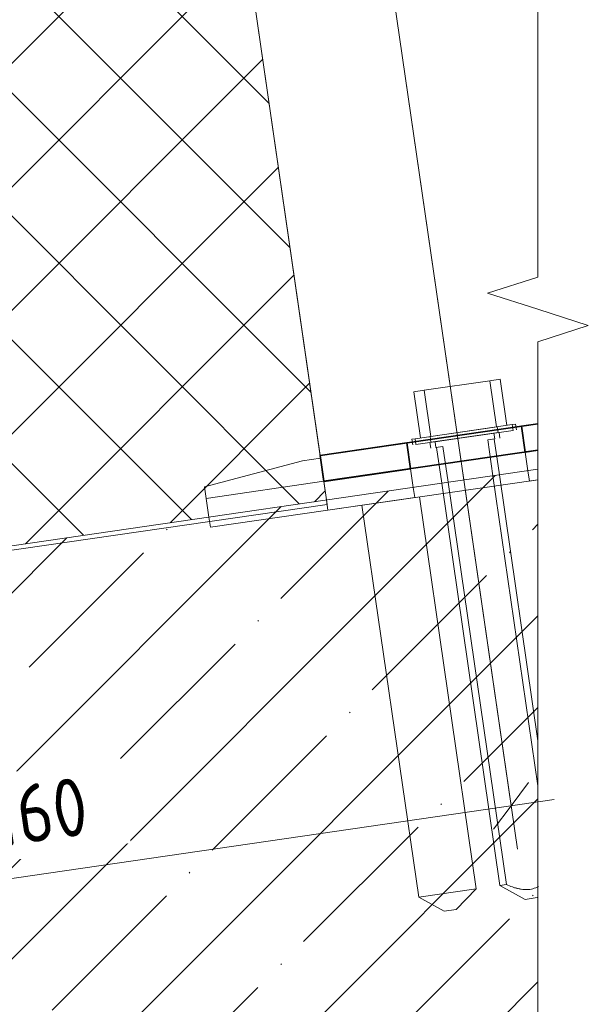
# Model space of a CAD drawing. Header units: millimetres. Extents: x 4450047 to 4451904, y 8380149 to 8380950.
# Tile 17 of 19: x 4451806 to 4451904, y 8380436 to 8380605. Entities that reach past the tile are written whole.
import ezdxf

# ---------------------------------------------------------------- set-up
doc = ezdxf.new("R2010")
doc.units = ezdxf.units.MM
for name, color, linetype, lineweight in [('Обобщенные модели', 7, 'Continuous', 18), ('Размеры', 7, 'Continuous', 9), ('Размеры-5', 7, 'Continuous', 9), ('Типовые аннотации', 7, 'Continuous', 18), ('Тонкие линии', 7, 'Continuous', 18), ('Элементы узлов', 7, 'Continuous', 18)]:
    doc.layers.add(name, color=color, linetype=linetype, lineweight=lineweight)
doc.styles.add('GOST Common', font='GOST_Common.ttf', dxfattribs={"width": 0.9, "height": 10})
doc.dimstyles.new('ADSK_Основной_2_0_1', dxfattribs={"dimscale": 304.8, "dimtxt": 10.05715, "dimasz": 0.023196, "dimexe": 0.024606, "dimexo": 0.049213, "dimgap": 0.008202, "dimtad": 1, "dimdec": 0, "dimzin": 0, "dimdsep": 46, "dimtxsty": 'GOST Common', "dimblk1": 'OBLIQUE', "dimblk2": 'OBLIQUE', "dimsah": 1, "dimcen": 0.09, "dimdle": 0.024606, "dimazin": 0, "dimtfac": 1, "dimtdec": 4, "dimtix": 1, "dimtmove": 0, "dimatfit": 3, "dimfxl": 1, "dimtvp": 1, "dimtfill": 1, "dimtolj": 1, "dimtzin": 0, "dimarcsym": 2})

# ---------------------------------------------------------------- blocks, each defined once
blk = doc.blocks.new('HILTI_s_Анкер_HRD-HF - HRD-HF 10x80-V16-Разрез 3-3')
at = {"layer": 'Обобщенные модели'}
for p, q in [((4451886.71, 8380543.22), (4451888.5, 8380543.48)), ((4451888.5, 8380543.48), (4451889.65, 8380535.56)), ((4451886.71, 8380543.22), (4451875.44, 8380541.59)), ((4451887.85, 8380535.3), (4451886.71, 8380543.22)), ((4451873.64, 8380541.33), (4451875.44, 8380541.59)), ((4451874.79, 8380533.41), (4451873.64, 8380541.33)), ((4451875.44, 8380541.59), (4451876.58, 8380533.67)), ((4451890.57, 8380535.69), (4451873.87, 8380533.28)), ((4451876.58, 8380533.67), (4451887.85, 8380535.3)), ((4451890.57, 8380535.69), (4451891.13, 8380535.78)), ((4451890.71, 8380534.7), (4451890.57, 8380535.69)), ((4451891.27, 8380534.79), (4451891.13, 8380535.78)), ((4451874.01, 8380532.29), (4451890.71, 8380534.7)), ((4451887.42, 8380534.23), (4451877.3, 8380532.76)), ((4451887.57, 8380533.24), (4451887.42, 8380534.23)), ((4451888.44, 8380533.37), (4451888.3, 8380534.36)), ((4451873.31, 8380533.2), (4451873.87, 8380533.28)), ((4451873.31, 8380533.2), (4451873.46, 8380532.21)), ((4451873.87, 8380533.28), (4451874.01, 8380532.29)), ((4451876.42, 8380532.64), (4451876.57, 8380531.65)), ((4451877.3, 8380532.76), (4451877.44, 8380531.77)), ((4451877.44, 8380531.77), (4451878.65, 8380531.95)), ((4451877.56, 8380531.79), (4451878.45, 8380525.63)), ((4451878.65, 8380531.95), (4451879.54, 8380525.79)), ((4451886.36, 8380533.06), (4451887.57, 8380533.24)), ((4451887.25, 8380526.91), (4451886.36, 8380533.06)), ((4451888.35, 8380527.07), (4451887.45, 8380533.22)), ((4451894.96, 8380473.65), (4451887.25, 8380526.91)), ((4451894.96, 8380481.38), (4451888.35, 8380527.07)), ((4451878.45, 8380525.63), (4451888.45, 8380456.56)), ((4451879.54, 8380525.79), (4451889.55, 8380456.72)), ((4451889.55, 8380456.72), (4451888.45, 8380456.56)), ((4451888.45, 8380456.56), (4451892.79, 8380454.17)), ((4451894.86, 8380454.47), (4451892.79, 8380454.17)), ((4451894.86, 8380454.47), (4451894.96, 8380454.57))]:
    blk.add_line(p, q, dxfattribs=at)
blk.add_open_spline([(4451889.55, 8380456.72), (4451889.89, 8380456.55), (4451890.41, 8380456.35), (4451891.01, 8380456.16), (4451891.35, 8380456.08), (4451891.6, 8380456.02), (4451891.85, 8380455.97), (4451892.19, 8380455.91), (4451892.78, 8380455.83), (4451893.61, 8380455.83), (4451894.44, 8380456.09), (4451894.92, 8380456.31), (4451895.08, 8380456.38)], degree=3, knots=[0, 0, 0, 0, 0.125, 0.1875, 0.21875, 0.25, 0.28125, 0.3125, 0.375, 0.5, 0.625, 0.6875, 0.6875, 0.6875, 0.6875], dxfattribs=at)
blk = doc.blocks.new('HILTI_s_Кронштейн_MFT-MF_HS - Кронштейн MFT-MF 190 HS-V17-Разрез 3-3')
at = {"layer": 'Обобщенные модели', "lineweight": 35}
for p, q in [((4451894.94, 8380535.82), (4451892.13, 8380535.42)), ((4451892.13, 8380535.42), (4451892.78, 8380530.96)), ((4451872.45, 8380532.57), (4451857.55, 8380530.41)), ((4451873.09, 8380528.11), (4451872.45, 8380532.57)), ((4451857.55, 8380530.41), (4451858.19, 8380525.95)), ((4451892.78, 8380530.96), (4451894.94, 8380531.28)), ((4451858.19, 8380525.95), (4451873.09, 8380528.11))]:
    blk.add_line(p, q, dxfattribs=at)
blk = doc.blocks.new('HILTI_s_Термомост_MFT-ISO_47x50x5_HS - Термомост MFT-ISO 47x50x5 HS-V18-Разрез 3-3')
at = {"layer": 'Обобщенные модели'}
for p, q in [((4451894.94, 8380531.28), (4451892.78, 8380530.96)), ((4451892.78, 8380530.96), (4451893.24, 8380527.78)), ((4451873.09, 8380528.11), (4451858.19, 8380525.95)), ((4451873.55, 8380524.92), (4451873.09, 8380528.11)), ((4451893.24, 8380527.78), (4451893.5, 8380526.01)), ((4451858.19, 8380525.95), (4451858.66, 8380522.76)), ((4451873.81, 8380523.16), (4451873.55, 8380524.92)), ((4451893.5, 8380526.01), (4451894.96, 8380526.23)), ((4451858.66, 8380522.72), (4451858.91, 8380521.01)), ((4451858.91, 8380521.01), (4451873.81, 8380523.16))]:
    blk.add_line(p, q, dxfattribs=at)
blk = doc.blocks.new('HILTI_s_Анкер_HRD-HF - HRD-HF 10x80-V21-Разрез 3-3')
at = {"layer": 'Обобщенные модели'}
for p, q in [((4451884.39, 8380455.97), (4451874.65, 8380523.28)), ((4451864.75, 8380521.85), (4451874.5, 8380454.54)), ((4451884.39, 8380455.97), (4451874.5, 8380454.54)), ((4451880.91, 8380452.45), (4451884.39, 8380455.97)), ((4451874.5, 8380454.54), (4451878.84, 8380452.15)), ((4451880.91, 8380452.45), (4451878.84, 8380452.15))]:
    blk.add_line(p, q, dxfattribs=at)
blk = doc.blocks.new('HILTI_s_Кронштейн_MFT-MF_LM - Кронштейн MFT-MF 190 LM-V22-Разрез 3-3')
at = {"layer": 'Обобщенные модели'}
for p, q in [((4451854.55, 8380529.47), (4451837.72, 8380525.01)), ((4451857.62, 8380529.92), (4451854.55, 8380529.47)), ((4451837.72, 8380525.01), (4451838, 8380523.03)), ((4451838, 8380523.03), (4451858.19, 8380525.96))]:
    blk.add_line(p, q, dxfattribs=at)
blk = doc.blocks.new('HILTI_s_Термомост_MFT-ISO_50x105x5_LM - Термомост MFT-ISO 50x105x5 LM-V23-Разрез 3-3')
at = {"layer": 'Обобщенные модели'}
for p, q in [((4451838, 8380523.03), (4451858.19, 8380525.96)), ((4451838, 8380523.03), (4451838.47, 8380519.82)), ((4451838.47, 8380519.82), (4451838.72, 8380518.08)), ((4451858.91, 8380521.01), (4451838.72, 8380518.08))]:
    blk.add_line(p, q, dxfattribs=at)
blk = doc.blocks.new('HILTI_s_Анкер_HRD-HF - HRD-HF 10x80-V26-Разрез 3-3')
at = {"layer": 'Обобщенные модели'}
for p, q in [((4451887.98, 8380535.32), (4451876.58, 8380533.67)), ((4451888.13, 8380534.33), (4451887.98, 8380535.32)), ((4451876.58, 8380533.67), (4451876.46, 8380533.65)), ((4451876.46, 8380533.65), (4451876.6, 8380532.66)), ((4451876.6, 8380532.66), (4451888.13, 8380534.33))]:
    blk.add_line(p, q, dxfattribs=at)
blk = doc.blocks.new('HILTI_s_Кронштейн_MFT-MF_HS - Кронштейн MFT-MF 190 HS-V27-Разрез 3-3')
at = {"layer": 'Обобщенные модели'}
blk.add_line((4451857.55, 8380530.41), (4451833.26, 8380698.13), dxfattribs=at)
at = {"layer": 'Обобщенные модели', "lineweight": 35}
for p, q in [((4451894.94, 8380535.83), (4451857.55, 8380530.41)), ((4451857.55, 8380530.41), (4451858.19, 8380525.96)), ((4451858.19, 8380525.96), (4451894.94, 8380531.28))]:
    blk.add_line(p, q, dxfattribs=at)
blk = doc.blocks.new('HILTI_s_Термомост_MFT-ISO_47x50x5_HS - Термомост MFT-ISO 47x50x5 HS-V28-Разрез 3-3')
at = {"layer": 'Обобщенные модели'}
for p, q in [((4451894.94, 8380531.28), (4451858.19, 8380525.96)), ((4451858.19, 8380525.96), (4451858.66, 8380522.76)), ((4451858.91, 8380521.01), (4451894.96, 8380526.23)), ((4451858.66, 8380522.72), (4451858.91, 8380521.01))]:
    blk.add_line(p, q, dxfattribs=at)
blk = doc.blocks.new('HILTI_Линия_Разрыва - Тип 1-21041663-Разрез 3-3')
at = {"layer": 'Элементы узлов'}
for p, q in [((4451894.96, 8380798.42), (4451894.96, 8380561.04)), ((4451894.96, 8380549.91), (4451894.96, 8380312.66))]:
    blk.add_line(p, q, dxfattribs=at)
blk = doc.blocks.new('DIMBLOCK14-Разрез 3-3')
at = {"layer": 'Размеры-5'}
for p, q in [((4451865.77, 8380639.41), (4451891.44, 8380462.82)), ((4451890.36, 8380470.24), (4451865.77, 8380639.41)), ((4451732, 8380447.23), (4451897.78, 8380471.32)), ((4451733.44, 8380437.33), (4451730.92, 8380454.65)), ((4451732, 8380447.23), (4451733.44, 8380437.33))]:
    blk.add_line(p, q, dxfattribs=at)
at = {"layer": 'Размеры-5', "lineweight": 18}
for p, q in [((4451890.36, 8380470.24), (4451893.35, 8380474.25)), ((4451890.36, 8380470.24), (4451887.37, 8380466.24)), ((4451732, 8380447.23), (4451734.99, 8380451.24)), ((4451732, 8380447.23), (4451729.01, 8380443.22))]:
    blk.add_line(p, q, dxfattribs=at)
at = {"layer": 'Размеры-5', "color": 0, "insert": (4451800.51, 8380472.92), "char_height": 10, "width": 20.4552, "attachment_point": 1, "rotation": 8.2693, "line_spacing_factor": 1.022761, "style": 'GOST Common', "bg_fill": 3, "box_fill_scale": 1.25, "bg_fill_color": 256, "bg_fill_true_color": 13158600, "bg_fill_transparency": 0}
blk.add_mtext('160', dxfattribs=at)
blk = doc.blocks.new('_Oblique')
at = {"color": 0, "linetype": 'ByBlock', "lineweight": -2}
blk.add_line((-0.5, -0.5), (0.5, 0.5), dxfattribs=at)

msp = doc.modelspace()

# ---------------------------------------------------------------- hatches: boundary and pattern name
at = {"layer": 'Элементы узлов'}
h = msp.add_hatch(dxfattribs=at)
h.set_pattern_fill('FP_2', color=256, style=0, pattern_type=2)
h.set_pattern_definition([(45, (4450656.543, 8289717.818), (-10.6066017, 10.6066017), []), (135, (4450656.543, 8289717.818), (-10.6066017, -10.6066017), [])])
h.paths.add_polyline_path([(4451747.77, 8380506.64), (4451749.45, 8380506.89), (4451735.07, 8380605.85), (4451733.39, 8380605.6), (4451747.7, 8380507.12)])
h.paths.add_polyline_path([(4451750.43, 8380507.12), (4451755.63, 8380507.78), (4451858.68, 8380522.76), (4451844.3, 8380621.72), (4451736.06, 8380605.99), (4451749.63, 8380512.61)])
h = msp.add_hatch(dxfattribs=at)
h.set_pattern_fill('FP_3', color=256, style=0, pattern_type=2)
h.set_pattern_definition([(45, (4450656.543, 8289717.818), (-15.715448, 15.715448), []), (45, (4450672.258, 8289717.818), (-15.715448, 15.715448), [27.781, -5.556, 0.16764, -5.389])])
h.paths.add_polyline_path([(4451484.22, 8380467.55), (4451484.22, 8380468.34), (4451484.11, 8380468.32)])
h.paths.add_polyline_path([(4451470.17, 8380465.51), (4451470.07, 8380466.28), (4451469.1, 8380466.14), (4451469.21, 8380465.37)])
h.paths.add_polyline_path([(4451455.01, 8380463.31), (4451456.37, 8380463.51), (4451452.32, 8380463.51), (4451452.32, 8380463.7), (4451437.81, 8380461.59), (4451437.81, 8380460.81), (4451454.84, 8380463.28)])
h.paths.add_polyline_path([(4451078.18, 8380207.22), (4451894.96, 8380325.93), (4451894.96, 8380528.03), (4451755.63, 8380507.78), (4451801.02, 8380513.6), (4451801.15, 8380512.61), (4451749.58, 8380506), (4451749.45, 8380506.89), (4451549.86, 8380477.82), (4451549.96, 8380476.99), (4451498.66, 8380468.64), (4451498.5, 8380469.59), (4451481.35, 8380467.14), (4451481.35, 8380467.92), (4451474.09, 8380466.87), (4451474.09, 8380466.05), (4451465.71, 8380464.87), (4451465.6, 8380465.63), (4451465.42, 8380465.61), (4451465.52, 8380464.81), (4451080.6, 8380408.97), (4450898.27, 8380435.47), (4450898.07, 8380434.13), (4450679.97, 8380465.83), (4450680.16, 8380467.17), (4450607.56, 8380477.72), (4450652.74, 8380470.37), (4450652.58, 8380469.39), (4450601.26, 8380477.74), (4450601.39, 8380478.62), (4450244.82, 8380530.44), (4450216.06, 8380332.52), (4451031.47, 8380214.01)])
h.paths.add_polyline_path([(4451877.55, 8380454.98), (4451877.55, 8380454.98), (4451879.14, 8380455.21)])
h.paths.add_polyline_path([(4451881.34, 8380455.53), (4451881.34, 8380455.53), (4451882.94, 8380455.76)])
h.paths.add_polyline_path([(4451882.94, 8380455.76), (4451882.94, 8380455.76), (4451884.02, 8380455.92)])
h.paths.add_polyline_path([(4451434.74, 8380460.36), (4451434.63, 8380461.13), (4451434.02, 8380461.04), (4451434.02, 8380460.36)])
h.paths.add_polyline_path([(4451459.58, 8380463.97), (4451459.61, 8380463.98), (4451459.58, 8380464.76)])
h.paths.add_polyline_path([(4451460.76, 8380464.15), (4451460.8, 8380464.15), (4451460.65, 8380464.91)])
h.paths.add_polyline_path([(4451475.15, 8380466.22), (4451475.15, 8380466.24), (4451475.22, 8380466.22)])
h.paths.add_polyline_path([(4451475, 8380466.18), (4451475, 8380466.22), (4451475, 8380466.18)])
h.paths.add_polyline_path([(4451475.88, 8380466.34), (4451475.88, 8380466.34), (4451476.09, 8380466.34)])
h.paths.add_polyline_path([(4451533.44, 8380475.31), (4451543.67, 8380476.98), (4451533.44, 8380475.49)])

# ---------------------------------------------------------------- linework, layer by layer
at = {"layer": 'Типовые аннотации', "lineweight": 9}
for p, q in [((4451894.96, 8380561.04), (4451886.3, 8380558.29)), ((4451886.3, 8380558.29), (4451894.96, 8380555.54)), ((4451903.63, 8380552.73), (4451894.96, 8380555.54)), ((4451894.96, 8380549.91), (4451903.63, 8380552.73))]:
    msp.add_line(p, q, dxfattribs=at)
at = {"layer": 'Тонкие линии'}
for p, q in [((4451858.79, 8380521.99), (4451844.3, 8380621.72)), ((4451894.96, 8380528.03), (4451078.18, 8380409.33)), ((4451747.88, 8380505.88), (4451858.79, 8380521.99))]:
    msp.add_line(p, q, dxfattribs=at)

# ---------------------------------------------------------------- block references
at = {"layer": 'Обобщенные модели'}
for name in ['HILTI_s_Кронштейн_MFT-MF_LM - Кронштейн MFT-MF 190 LM-V22-Разрез 3-3', 'HILTI_s_Кронштейн_MFT-MF_HS - Кронштейн MFT-MF 190 HS-V27-Разрез 3-3', 'HILTI_s_Анкер_HRD-HF - HRD-HF 10x80-V16-Разрез 3-3', 'HILTI_s_Кронштейн_MFT-MF_HS - Кронштейн MFT-MF 190 HS-V17-Разрез 3-3', 'HILTI_s_Анкер_HRD-HF - HRD-HF 10x80-V26-Разрез 3-3', 'HILTI_s_Термомост_MFT-ISO_47x50x5_HS - Термомост MFT-ISO 47x50x5 HS-V18-Разрез 3-3', 'HILTI_s_Термомост_MFT-ISO_47x50x5_HS - Термомост MFT-ISO 47x50x5 HS-V28-Разрез 3-3', 'HILTI_s_Термомост_MFT-ISO_50x105x5_LM - Термомост MFT-ISO 50x105x5 LM-V23-Разрез 3-3', 'HILTI_s_Анкер_HRD-HF - HRD-HF 10x80-V21-Разрез 3-3']:
    msp.add_blockref(name, (0, 0), dxfattribs=at)
at = {"layer": 'Элементы узлов'}
msp.add_blockref('HILTI_Линия_Разрыва - Тип 1-21041663-Разрез 3-3', (0, 0), dxfattribs=at)

# ---------------------------------------------------------------- next in the draw order: dimensions: what is measured, and where the dimension line sits
at = {"layer": 'Размеры'}
dim = msp.add_linear_dim(base=(4451890.36, 8380470.24), p1=(4451731.28, 8380452.18), p2=(4451863.61, 8380654.26), angle=8.2693, dimstyle='ADSK_Основной_2_0_1', override={"dimpost": '<>', "dimfxl": 241.553955}, dxfattribs=at)
dim.commit()
dim.dimension.update_dxf_attribs({"geometry": 'DIMBLOCK14-Разрез 3-3', "text_midpoint": (4451810.1, 8380466.16)})

doc.saveas('drawing.dxf')
